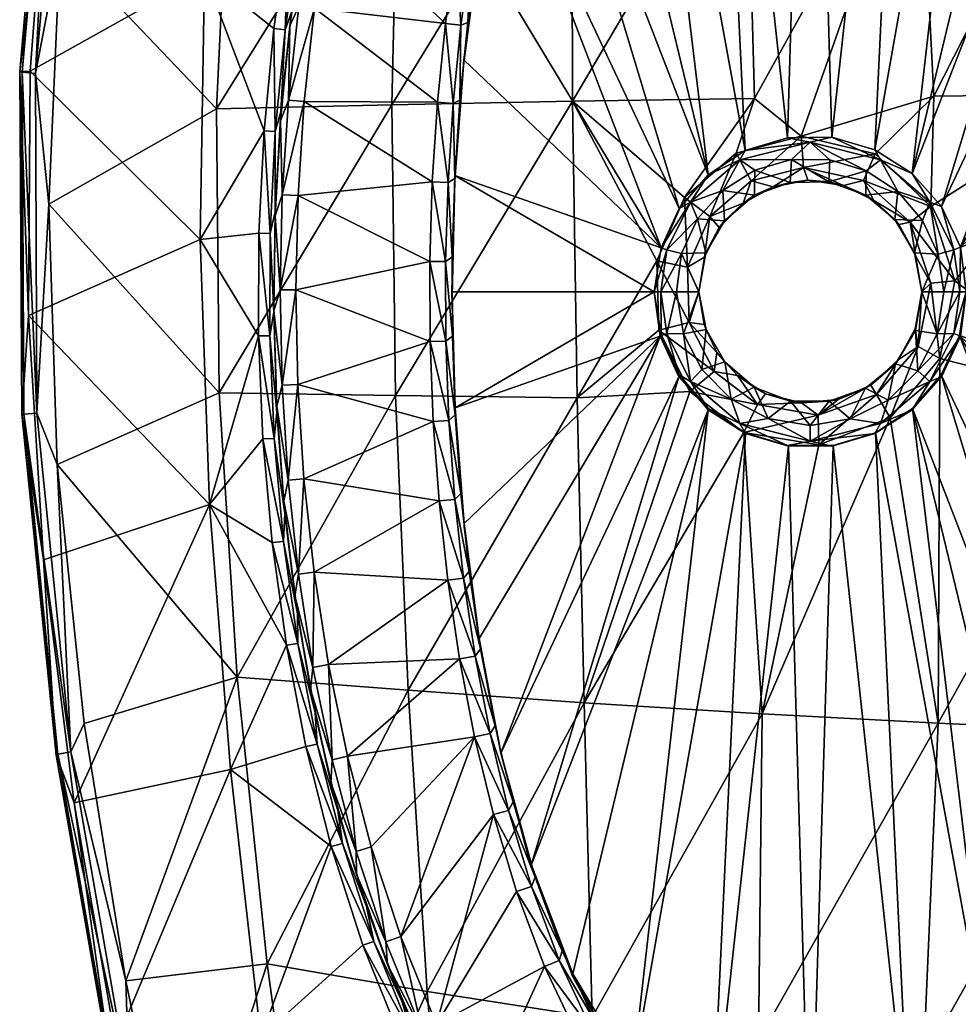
# Model space of a CAD drawing. Header units: inches. Extents: x -177 to 204, y -455 to 447.
# Tile 3 of 5: x -177 to 33, y -160 to 61. Entities that reach past the tile are written whole.
import ezdxf

# ---------------------------------------------------------------- set-up
doc = ezdxf.new("R2010")
doc.units = ezdxf.units.IN
doc.header["$MEASUREMENT"] = 0
doc.layers.add('Layer 1', color=7, linetype='Continuous')

# ---------------------------------------------------------------- blocks, each defined once
blk = doc.blocks.new('Kong 90')
at = {"color": 9, "true_color": 0xc0c0c0}
mesh = blk.add_polyface(dxfattribs=at)
corners = [(-69.75, 102.07, 20), (-74.4, 77.86, 40), (-69.38, 103.45, 40), (-63.18, 127.33, 20), (-62.54, 128.64, 40), (-53.58, 153.18, 40), (-54.01, 151.55, 20), (-67.35, 130.16, 15), (-91.5, 145.85, 15), (-72.27, 112.85, 15), (-61.34, 147.19, 15), (-83.43, 165.45, 15), (-52.44, 172.64, 62.85), (-16.04, 173.6, 61.38), (-53.5, 108.01, 56.12), (19.91, 174.39, 65.45), (-14.31, 109.08, 55.71), (-92.39, 106.75, 62.42), (-88.54, 171.49, 69.82), (4.87, 34.65, 40), (0, 205, 40), (-5.14, 34.55, 40), (-40.96, 175.9, 40), (-14.61, 31.67, 40), (-22.27, 192.78, 40), (-22.92, 26.22, 40), (-71.23, 95.03, 20), (-72.79, 94.7, 16.46), (-74.38, 77.78, 20), (-63.98, 129.09, 16.46), (-68.85, 111.97, 16.46), (-67.3, 112.15, 20), (-49.45, 161.74, 20), (-50.87, 162.05, 16.46), (-56.57, 145.73, 20), (-62.45, 129.13, 20), (-58.05, 145.89, 16.46), (-76.25, 95.41, 15), (-54.03, 163.63, 15)]
mesh.append_faces([[corners[k] for k in face] for face in [(0, 1, 2), (3, 2, 4), (0, 2, 3), (4, 5, 6), (6, 3, 4), (7, 8, 9), (10, 11, 7), (12, 13, 14), (13, 15, 16), (12, 17, 18), (16, 14, 13), (17, 12, 14), (19, 20, 21), (22, 23, 24), (5, 25, 22), (20, 24, 21), (4, 25, 5), (26, 27, 28), (29, 30, 31), (26, 30, 27), (32, 33, 34), (35, 34, 36), (33, 36, 34), (26, 31, 30), (36, 29, 35), (31, 35, 29), (37, 27, 9), (30, 9, 27), (9, 30, 7), (29, 7, 30), (7, 29, 10), (36, 10, 29), (10, 36, 38), (33, 38, 36)]], dxfattribs={"color": 9})
mesh = blk.add_polyface(dxfattribs=at)
corners = [(75.19, 81.81, 16.46), (71.83, 99.29, 16.46), (70.73, 97.36, 20), (66.68, 114.47, 20), (67.65, 116.53, 16.46), (61.72, 131.3, 20), (62.55, 133.5, 16.46), (55.69, 147.78, 20), (56.33, 150.13, 16.46), (48.36, 163.7, 20), (59.51, 151.67, 15), (48.74, 166.17, 16.46), (65.86, 134.75, 15), (71.06, 117.46, 15), (75.31, 99.9, 15), (78.71, 82.22, 15), (90.82, 145.54, 15), (82.74, 165.19, 15), (97.49, 125.38, 15), (24.34, 109.94, 61.19), (-14.31, 109.08, 55.71), (19.91, 174.39, 65.45), (54.71, 175.08, 75.03), (61.6, 110.62, 72.45), (87.69, 175.77, 89.9), (96.7, 111.22, 89.26), (69.39, 103.56, 40), (69.26, 103.96, 20), (62.67, 128.89, 40), (74.29, 78.48, 20), (53.28, 153.12, 40), (62.43, 129.04, 20), (53.45, 153.47, 20), (22.15, 192.7, 40), (14.5, 31.8, 40), (39.91, 175.41, 40), (22.88, 26.53, 40), (0, 205, 40), (4.87, 34.65, 40)]
mesh.append_faces([[corners[k] for k in face] for face in [(0, 1, 2), (3, 2, 1), (4, 3, 1), (3, 4, 5), (5, 4, 6), (6, 7, 5), (6, 8, 7), (9, 7, 8), (8, 10, 11), (10, 8, 12), (6, 12, 8), (12, 6, 13), (4, 13, 6), (13, 4, 14), (1, 14, 4), (14, 1, 15), (16, 12, 13), (17, 12, 16), (14, 18, 13), (17, 10, 12), (19, 20, 21), (22, 23, 19), (22, 19, 21), (23, 22, 24), (24, 25, 23), (26, 27, 28), (27, 26, 29), (30, 28, 31), (27, 31, 28), (30, 31, 32), (33, 34, 35), (36, 28, 30), (30, 35, 36), (33, 37, 38)]], dxfattribs={"color": 9})
mesh = blk.add_polyface(dxfattribs=at)
corners = [(-112.93, 84.97, 51.96), (-113.69, 80.78, 20), (-109.56, 101.81, 20), (-108.29, 107.14, 52.71), (-116.39, 62.7, 51.34), (-135.89, 71.42, 62.45), (-112.4, 104.72, 57.35), (-131.86, 131.54, 67.95), (-106.5, 127.32, 58.18), (-170.86, 104.2, 83.52), (-116.97, 81.91, 56.6), (-99.17, 149.45, 58.99), (-163.65, 158.3, 89.48), (-125.01, 192.16, 76.14), (-130.13, 105.29, 74.51), (-92.39, 106.75, 62.42), (-133.2, 41.06, 70.14), (-161.74, 135.87, 95.33), (-123.6, 170.13, 82.14), (-168.3, 77.92, 89.88), (-88.54, 171.49, 69.82), (-170.04, 125.37, 92.58), (-176.84, 49.23, 86.26), (-170.66, 125.87, 88.79), (-158.31, 201.11, 98.48), (-177.37, 49.45, 82.43), (-173.82, 48.98, 88.53), (-166.99, 124.75, 94.73), (-157.6, 200.43, 102.22), (-154.54, 199.53, 104.25), (-111.44, 85.04, 16.46), (-107.09, 105.9, 16.46), (-114.73, 64.06, 16.46), (-107.96, 84.41, 15), (-109.96, 104.22, 55.54), (-114.51, 81.54, 54.79)]
mesh.append_faces([[corners[k] for k in face] for face in [(0, 1, 2), (3, 0, 2), (1, 0, 4), (5, 6, 7), (6, 8, 7), (5, 7, 9), (10, 6, 5), (7, 8, 11), (9, 7, 12), (13, 7, 11), (14, 15, 16), (17, 18, 14), (14, 19, 17), (14, 18, 20), (21, 22, 23), (23, 24, 21), (23, 9, 12), (23, 25, 9), (26, 21, 27), (27, 21, 28), (29, 17, 27), (27, 17, 19), (26, 27, 19), (30, 31, 2), (1, 32, 30), (2, 1, 30), (30, 32, 33), (34, 6, 35), (10, 35, 6), (8, 6, 34), (0, 35, 4), (3, 34, 0), (34, 35, 0)]], dxfattribs={"color": 9})
mesh = blk.add_polyface(dxfattribs=at)
corners = [(4.87, 34.65, 20), (-5.14, 34.55, 20), (0, 33.54, 16.46), (-5.14, 34.55, 40), (4.87, 34.65, 40), (-77.81, 50.77, 20), (-79.74, 24.95, 20), (-79.73, 26.04, 40), (-77.72, 52.01, 40), (-74.45, 76.44, 20), (-69.75, 102.07, 20), (-74.4, 77.86, 40), (-2.04, 34.92, 54.18), (-16.65, 31.1, 52.72), (-12.52, 43.37, 53.17), (-53.5, 108.01, 56.12), (-93.89, 41.94, 58.45), (-92.39, 106.75, 62.42), (-53.37, 42.72, 52.76), (-28.23, 21.1, 52.11), (-14.31, 109.08, 55.71), (24.34, 109.94, 61.19), (-33.47, 9.85, 40), (-29.41, 18.65, 40), (-69.38, 103.45, 40), (-62.54, 128.64, 40), (-22.92, 26.22, 40), (-40.96, 175.9, 40), (-14.61, 31.67, 40), (-22.27, 192.78, 40), (-80.13, 42.21, 16.46), (-79.77, 25.39, 20), (-78.6, 42.95, 20), (-78.36, 59.81, 16.46), (-75.93, 77.31, 16.46), (-76.82, 60.41, 20), (-72.79, 94.7, 16.46), (-74.38, 77.78, 20), (-81.87, 60.22, 15), (-79.42, 77.86, 15), (-76.25, 95.41, 15)]
mesh.append_faces([[corners[k] for k in face] for face in [(0, 1, 2), (3, 0, 4), (1, 0, 3), (5, 6, 7), (8, 9, 5), (8, 5, 7), (10, 9, 11), (8, 11, 9), (12, 13, 14), (15, 16, 17), (15, 18, 16), (14, 19, 18), (20, 18, 15), (18, 20, 14), (21, 14, 20), (22, 23, 24), (25, 23, 26), (22, 11, 8), (27, 26, 28), (29, 28, 3), (24, 23, 25), (11, 22, 24), (30, 31, 32), (33, 30, 32), (34, 33, 35), (36, 34, 37), (35, 33, 32), (37, 34, 35), (33, 38, 30), (38, 33, 39), (34, 39, 33), (39, 34, 40), (36, 40, 34)]], dxfattribs={"color": 9})
mesh = blk.add_polyface(dxfattribs=at)
corners = [(81.06, 28.66, 16.46), (79.77, 46.39, 16.46), (78.43, 44.86, 20), (76.56, 62.47, 20), (77.83, 64.14, 16.46), (74.01, 80, 20), (75.19, 81.81, 16.46), (70.73, 97.36, 20), (78.71, 82.22, 15), (71.83, 99.29, 16.46), (81.34, 64.52, 15), (83.28, 46.79, 15), (84.58, 29.04, 15), (4.87, 34.65, 40), (4.87, 34.65, 20), (14.5, 31.8, 20), (61.6, 110.62, 72.45), (66.53, 44.31, 72.06), (27.75, 43.9, 59.66), (-2.04, 34.92, 54.18), (-12.52, 43.37, 53.17), (24.34, 109.94, 61.19), (14.53, 30.91, 56.76), (27.04, 19.14, 59.46), (96.7, 111.22, 89.26), (79.67, 26.1, 40), (79.67, 26.88, 20), (77.68, 52.02, 40), (74.25, 77.8, 40), (77.66, 52.74, 20), (74.29, 78.48, 20), (69.39, 103.56, 40), (29.47, 19.1, 40), (62.67, 128.89, 40), (33.68, 9.99, 40), (22.88, 26.53, 40), (14.5, 31.8, 40), (39.91, 175.41, 40), (22.15, 192.7, 40)]
mesh.append_faces([[corners[k] for k in face] for face in [(0, 1, 2), (3, 2, 1), (4, 3, 1), (3, 4, 5), (5, 4, 6), (6, 7, 5), (6, 8, 9), (8, 6, 10), (4, 10, 6), (10, 4, 11), (1, 11, 4), (11, 1, 12), (0, 12, 1), (13, 14, 15), (16, 17, 18), (19, 20, 21), (19, 18, 22), (19, 21, 18), (17, 23, 18), (16, 18, 21), (17, 16, 24), (25, 26, 27), (28, 27, 29), (26, 29, 27), (30, 31, 28), (28, 29, 30), (32, 31, 33), (27, 28, 34), (33, 35, 32), (36, 35, 37), (31, 32, 34), (28, 31, 34), (36, 38, 13)]], dxfattribs={"color": 9})
mesh = blk.add_polyface(dxfattribs=at)
corners = [(-120.05, 17.03, 20), (-120.06, 17.91, 50.69), (-120.36, -4.59, 50.73), (-118.82, 38.36, 20), (-118.75, 40.34, 50.9), (-135.89, 71.42, 62.45), (-170.86, 104.2, 83.52), (-175.01, 49.52, 79.37), (-175.36, -5.36, 77.47), (-136.87, 11.68, 59.96), (-122.55, 36.11, 55.6), (-123.7, 13.12, 55.44), (-120.33, 59.05, 56), (-116.97, 81.91, 56.6), (-170.81, 19.61, 86.8), (-168.3, 77.92, 89.88), (-133.2, 41.06, 70.14), (-130.13, 105.29, 74.51), (-132.61, -22.73, 69.39), (-93.89, 41.94, 58.45), (-170.66, 125.87, 88.79), (-176.84, 49.23, 86.26), (-177.37, 49.45, 82.43), (-176.47, -27.46, 84.16), (-176.9, -27.51, 80.32), (-173.82, 48.98, 88.53), (-173.51, -27.29, 86.52), (-170.04, 125.37, 92.58), (-118.45, 21.74, 16.46), (-118.92, 0.42, 16.46), (-120.05, 35.96, 53.78), (-121.18, 13.06, 53.62), (-117.84, 58.79, 54.19)]
mesh.append_faces([[corners[k] for k in face] for face in [(0, 1, 2), (1, 3, 4), (1, 0, 3), (5, 6, 7), (8, 9, 7), (5, 9, 10), (9, 5, 7), (10, 9, 11), (12, 5, 10), (13, 5, 12), (14, 15, 16), (16, 15, 17), (16, 18, 14), (16, 19, 18), (20, 21, 22), (22, 21, 23), (24, 8, 22), (22, 7, 6), (22, 8, 7), (21, 25, 26), (21, 27, 25), (25, 15, 14), (26, 25, 14), (28, 0, 29), (28, 3, 0), (30, 10, 31), (11, 31, 10), (30, 32, 12), (12, 10, 30), (1, 31, 2), (4, 30, 1), (30, 31, 1), (32, 30, 4)]], dxfattribs={"color": 9})
mesh = blk.add_polyface(dxfattribs=at)
corners = [(-113.69, 80.78, 20), (-116.39, 62.7, 51.34), (-116.76, 59.64, 20), (-118.75, 40.34, 50.9), (-118.82, 38.36, 20), (-83.66, 42.5, 15), (-81.87, 60.22, 15), (-111.23, 63.59, 15), (-113.54, 42.65, 15), (-84.81, 24.68, 15), (-85.34, 6.79, 15), (-114.91, 21.59, 15), (-115.38, 0.42, 15), (-79.42, 77.86, 15), (-107.96, 84.41, 15), (-92.39, 106.75, 62.42), (-93.89, 41.94, 58.45), (-133.2, 41.06, 70.14), (-118.45, 21.74, 16.46), (-117.06, 42.96, 16.46), (-114.73, 64.06, 16.46), (-118.92, 0.42, 16.46), (-81.81, 6.75, 16.46), (-80.33, 7.75, 20), (-81.27, 24.52, 16.46), (-79.77, 25.39, 20), (-80.13, 42.21, 16.46), (-116.97, 81.91, 56.6), (-117.84, 58.79, 54.19), (-114.51, 81.54, 54.79), (-120.33, 59.05, 56)]
mesh.append_faces([[corners[k] for k in face] for face in [(0, 1, 2), (3, 2, 1), (4, 2, 3), (5, 6, 7), (5, 8, 9), (10, 9, 11), (10, 11, 12), (9, 8, 11), (5, 7, 8), (6, 13, 14), (6, 14, 7), (15, 16, 17), (4, 18, 19), (19, 2, 4), (2, 19, 20), (0, 2, 20), (7, 14, 20), (8, 7, 19), (20, 19, 7), (11, 8, 18), (19, 18, 8), (12, 11, 21), (18, 21, 11), (22, 23, 24), (24, 23, 25), (10, 22, 9), (24, 9, 22), (9, 24, 5), (26, 5, 24), (5, 26, 6), (27, 28, 29), (28, 27, 30), (1, 28, 3), (29, 28, 1)]], dxfattribs={"color": 9})
mesh = blk.add_polyface(dxfattribs=at)
corners = [(-25.26, 16.37, 15), (-19.61, 22.74, 15), (-26.83, 20.12, 16.46), (-22.92, 26.22, 20), (-29.41, 18.65, 20), (-15.78, 29.59, 16.46), (-32.19, 9.39, 16.46), (-33.47, 9.85, 20), (-35, 0, 20), (-28.87, 8.56, 15), (-33.54, 0, 16.46), (-29.41, 18.65, 40), (-22.92, 26.22, 40), (-33.47, 9.85, 40), (-35, 0, 40), (-79.73, 26.04, 40), (-79.74, 24.95, 20), (-80.38, 0, 40), (-80.35, -1.05, 20), (-25, 0, 15), (-23.42, 8.69, 15), (-19.25, 15.91, 15), (-53.37, 42.72, 52.76), (-34.43, 6.9, 52.07), (-52.28, -23.81, 53.18), (-28.23, 21.1, 52.11), (-93.89, 41.94, 58.45), (-93.06, -23.29, 58.32), (-20.42, 14.41, 42.48), (-23.73, 7.78, 42.35), (-22.54, 16.86, 49.4), (-27.53, 5.51, 49.29), (-16.65, 31.1, 52.72), (-77.72, 52.01, 40), (-81.27, 24.52, 16.46), (-79.77, 25.39, 20), (-80.13, 42.21, 16.46)]
mesh.append_faces([[corners[k] for k in face] for face in [(0, 1, 2), (2, 3, 4), (5, 3, 2), (6, 2, 7), (8, 6, 7), (2, 4, 7), (6, 9, 0), (2, 6, 0), (6, 10, 9), (11, 4, 3), (3, 12, 11), (7, 4, 13), (11, 13, 4), (14, 7, 13), (15, 16, 17), (16, 18, 17), (9, 19, 20), (0, 21, 1), (0, 9, 20), (20, 21, 0), (22, 23, 24), (23, 22, 25), (26, 22, 27), (28, 20, 29), (30, 29, 31), (31, 23, 25), (25, 30, 31), (30, 28, 29), (30, 25, 32), (17, 14, 15), (33, 15, 13), (15, 14, 13), (34, 35, 36)]], dxfattribs={"color": 9})
mesh = blk.add_polyface(dxfattribs=at)
corners = [(80.29, 9.71, 20), (81.73, 10.95, 16.46), (79.67, 27.28, 20), (81.06, 28.66, 16.46), (78.43, 44.86, 20), (84.58, 29.04, 15), (85.26, 11.27, 15), (28.69, 8.45, 15), (30, 0, 15), (32.19, 9.39, 16.46), (29.47, 19.1, 20), (22.88, 26.53, 20), (26.83, 20.12, 16.46), (33.54, 0, 16.46), (33.68, 9.99, 20), (25.21, 15.99, 15), (19.65, 22.47, 15), (22.88, 26.53, 40), (29.47, 19.1, 40), (33.68, 9.99, 40), (35, 0, 20), (23.42, 8.69, 15), (25, 0, 15), (18.97, 16.19, 15), (32.42, 2.4, 61.03), (27.04, 19.14, 59.46), (66.53, 44.31, 72.06), (68.61, -25, 74.02), (14.53, 30.91, 56.76), (27.75, 43.9, 59.66), (102.98, 44.62, 90.14), (23.61, 8.08, 50.68), (27.03, 1.93, 57.48), (22.42, 15.58, 56.03), (79.67, 26.1, 40), (80.38, 0, 40), (80.35, 0.95, 20), (79.67, 26.88, 20), (35, 0, 40), (77.68, 52.02, 40)]
mesh.append_faces([[corners[k] for k in face] for face in [(0, 1, 2), (2, 1, 3), (3, 4, 2), (5, 3, 6), (1, 6, 3), (7, 8, 9), (10, 11, 12), (9, 10, 12), (9, 13, 14), (15, 7, 12), (9, 14, 10), (9, 12, 7), (15, 12, 16), (17, 10, 18), (10, 17, 11), (14, 19, 18), (18, 10, 14), (14, 20, 19), (7, 21, 22), (21, 15, 23), (21, 7, 15), (24, 25, 26), (24, 26, 27), (28, 29, 25), (30, 27, 26), (31, 22, 21), (32, 33, 24), (33, 25, 24), (33, 32, 31), (34, 35, 36), (37, 34, 36), (38, 35, 34), (39, 19, 34), (34, 19, 38)]], dxfattribs={"color": 9})
mesh = blk.add_polyface(dxfattribs=at)
corners = [(-120.35, -4.33, 20), (-120.05, 17.03, 20), (-120.36, -4.59, 50.73), (-119.65, -27.15, 51.05), (-119.71, -25.7, 20), (-118.13, -47.02, 20), (-134.78, -47.77, 60.65), (-123.79, -9.93, 55.55), (-136.87, 11.68, 59.96), (-175.36, -5.36, 77.47), (-172.04, -60.21, 77.74), (-123.7, 13.12, 55.44), (-122.81, -33.06, 55.94), (-120.74, -56.27, 56.56), (-132.61, -22.73, 69.39), (-128.59, -86.48, 72.1), (-168.94, -38.76, 86.26), (-170.81, 19.61, 86.8), (-176.9, -27.51, 80.32), (-177.37, 49.45, 82.43), (-176.47, -27.46, 84.16), (-168.8, -103.77, 86.37), (-165.9, -103.23, 88.74), (-173.51, -27.29, 86.52), (-176.84, 49.23, 86.26), (-118.48, -20.99, 16.46), (-118.92, 0.42, 16.46), (-118.19, -56.03, 54.75), (-120.27, -32.93, 54.13), (-121.26, -9.9, 53.74), (-121.18, 13.06, 53.62), (-117.88, -49.77, 51.6)]
mesh.append_faces([[corners[k] for k in face] for face in [(0, 1, 2), (0, 3, 4), (3, 0, 2), (5, 4, 3), (6, 7, 8), (6, 9, 10), (6, 8, 9), (7, 11, 8), (12, 6, 13), (6, 12, 7), (14, 15, 16), (16, 17, 14), (18, 19, 20), (18, 20, 21), (18, 10, 9), (22, 23, 16), (23, 20, 24), (20, 23, 22), (23, 17, 16), (4, 25, 0), (26, 0, 25), (26, 1, 0), (12, 13, 27), (12, 27, 28), (28, 29, 7), (7, 12, 28), (11, 29, 30), (29, 11, 7), (3, 28, 31), (28, 27, 31), (2, 29, 3), (29, 28, 3), (30, 29, 2)]], dxfattribs={"color": 9})
mesh = blk.add_polyface(dxfattribs=at)
corners = [(-32.19, 9.39, 16.46), (-35, 0, 20), (-33.54, 0, 16.46), (-30, 0, 15), (-28.87, 8.56, 15), (-33.47, 9.85, 20), (-35, 0, 40), (-79.67, -26.1, 40), (-80.38, 0, 40), (-80.35, -1.05, 20), (-79.66, -26.97, 20), (-28.44, -9.47, 15), (-25, 0, 15), (-23.38, -8.52, 15), (-93.06, -23.29, 58.32), (-53.37, 42.72, 52.76), (-52.28, -23.81, 53.18), (-33.99, -8.6, 52.36), (-27.01, -22.37, 52.96), (-34.43, 6.9, 52.07), (-21.55, -17.9, 50.12), (-27.17, -6.9, 49.54), (-25, 0, 42.43), (-27.53, 5.51, 49.29), (-23.73, 7.78, 42.35), (-29.47, -19.1, 40), (-22.88, -26.53, 40), (-29.41, -18.65, 20), (-33.47, -9.85, 20), (-33.68, -9.99, 40), (-26.83, -20.12, 16.46), (-32.19, -9.39, 16.46), (-24.35, -17.5, 15), (-22.92, -26.22, 20)]
mesh.append_faces([[corners[k] for k in face] for face in [(0, 1, 2), (3, 4, 2), (1, 5, 6), (7, 8, 9), (10, 7, 9), (11, 12, 3), (4, 3, 12), (11, 13, 12), (14, 15, 16), (17, 18, 16), (17, 16, 19), (20, 17, 21), (20, 18, 17), (22, 21, 23), (21, 19, 23), (21, 17, 19), (23, 24, 22), (25, 26, 27), (25, 28, 29), (28, 25, 27), (1, 6, 29), (29, 28, 1), (6, 8, 7), (7, 29, 6), (30, 31, 27), (31, 11, 3), (2, 1, 28), (31, 28, 27), (11, 31, 30), (30, 32, 11), (31, 2, 28), (2, 31, 3), (33, 30, 27)]], dxfattribs={"color": 9})
mesh = blk.add_polyface(dxfattribs=at)
corners = [(-5.14, 34.55, 20), (-14.61, 31.67, 20), (0, 33.54, 16.46), (-15.78, 29.59, 16.46), (-4.18, 29.7, 15), (-12.43, 27.26, 15), (4.4, 29.62, 15), (-19.61, 22.74, 15), (-22.92, 26.22, 20), (-26.83, 20.12, 16.46), (-14.61, 31.67, 40), (-5.14, 34.55, 40), (-22.92, 26.22, 40), (4.16, 24.63, 15), (-4.53, 24.53, 15), (-12.48, 21.66, 15), (-19.25, 15.91, 15), (-16.65, 31.1, 52.72), (-28.23, 21.1, 52.11), (-12.52, 43.37, 53.17), (-0.57, 24.99, 44.26), (-8.32, 23.55, 43.4), (-15.06, 19.89, 42.82), (-20.42, 14.41, 42.48), (-23.42, 8.69, 15), (-13.25, 24.84, 50.02), (-2.04, 34.92, 54.18), (-1.51, 27.89, 51.26), (-22.54, 16.86, 49.4)]
mesh.append_faces([[corners[k] for k in face] for face in [(0, 1, 2), (2, 3, 4), (2, 1, 3), (3, 5, 4), (6, 2, 4), (5, 3, 7), (3, 1, 8), (3, 9, 7), (1, 0, 10), (11, 10, 0), (1, 12, 8), (12, 1, 10), (13, 4, 14), (5, 15, 14), (15, 5, 7), (16, 15, 7), (14, 4, 5), (13, 6, 4), (17, 18, 19), (20, 14, 21), (22, 21, 15), (14, 15, 21), (16, 23, 22), (22, 15, 16), (24, 23, 16), (20, 13, 14), (25, 17, 26), (25, 21, 22), (25, 26, 27), (21, 27, 20), (27, 21, 25), (23, 28, 22), (25, 22, 28), (25, 28, 17)]], dxfattribs={"color": 9})
mesh = blk.add_polyface(dxfattribs=at)
corners = [(-119.65, -27.15, 51.05), (-117.88, -49.77, 51.6), (-118.13, -47.02, 20), (-115.63, -68.24, 20), (-83.27, -46.97, 15), (-84.58, -29.12, 15), (-113.59, -41.97, 15), (-85.34, 6.79, 15), (-115.38, 0.42, 15), (-85.27, -11.18, 15), (-114.95, -20.82, 15), (-111.32, -62.92, 15), (-81.31, -64.73, 15), (-128.59, -86.48, 72.1), (-132.61, -22.73, 69.39), (-93.06, -23.29, 58.32), (-93.89, 41.94, 58.45), (-118.48, -20.99, 16.46), (-119.71, -25.7, 20), (-117.12, -42.27, 16.46), (-114.82, -63.38, 16.46), (-118.92, 0.42, 16.46), (-79.65, -27.66, 20), (-80.29, -9.97, 20), (-81.73, -11.11, 16.46), (-81.81, 6.75, 16.46), (-80.33, 7.75, 20), (-81.05, -28.93, 16.46), (-77.81, -64.27, 16.46), (-79.75, -46.65, 16.46), (-118.19, -56.03, 54.75), (-115.04, -72.29, 52.32)]
mesh.append_faces([[corners[k] for k in face] for face in [(0, 1, 2), (2, 1, 3), (4, 5, 6), (7, 8, 9), (5, 9, 10), (4, 11, 12), (4, 6, 11), (5, 10, 6), (9, 8, 10), (13, 14, 15), (16, 15, 14), (17, 18, 19), (3, 20, 2), (20, 19, 2), (2, 19, 18), (10, 8, 17), (21, 17, 8), (6, 10, 19), (17, 19, 10), (11, 6, 20), (19, 20, 6), (22, 23, 24), (24, 23, 25), (25, 23, 26), (22, 24, 27), (12, 28, 4), (29, 4, 28), (4, 29, 5), (27, 5, 29), (5, 27, 9), (24, 9, 27), (9, 24, 7), (25, 7, 24), (1, 30, 31)]], dxfattribs={"color": 9})
mesh = blk.add_polyface(dxfattribs=at)
corners = [(15.78, 29.59, 16.46), (4.87, 34.65, 20), (0, 33.54, 16.46), (22.88, 26.53, 20), (14.5, 31.8, 20), (12.52, 27.15, 15), (19.65, 22.47, 15), (26.83, 20.12, 16.46), (4.4, 29.62, 15), (14.5, 31.8, 40), (4.87, 34.65, 40), (22.88, 26.53, 40), (4.16, 24.63, 15), (12.48, 21.66, 15), (18.97, 16.19, 15), (25.21, 15.99, 15), (7.46, 23.82, 45.92), (-0.57, 24.99, 44.26), (14.29, 20.5, 47.62), (19.91, 15.04, 49.34), (23.61, 8.08, 50.68), (23.42, 8.69, 15), (11.95, 24.93, 53.59), (14.53, 30.91, 56.76), (27.04, 19.14, 59.46), (-1.51, 27.89, 51.26), (-2.04, 34.92, 54.18), (22.42, 15.58, 56.03)]
mesh.append_faces([[corners[k] for k in face] for face in [(0, 1, 2), (0, 3, 4), (1, 0, 4), (5, 6, 0), (0, 7, 3), (7, 0, 6), (2, 8, 5), (0, 2, 5), (4, 9, 10), (11, 9, 3), (4, 3, 9), (8, 12, 5), (6, 5, 13), (14, 15, 6), (12, 13, 5), (13, 14, 6), (12, 16, 13), (16, 12, 17), (16, 18, 13), (19, 14, 18), (13, 18, 14), (19, 20, 21), (21, 14, 19), (22, 23, 24), (17, 25, 16), (23, 25, 26), (16, 25, 22), (16, 22, 18), (27, 18, 22), (22, 24, 27), (27, 19, 18), (23, 22, 25), (19, 27, 20)]], dxfattribs={"color": 9})
mesh = blk.add_polyface(dxfattribs=at)
corners = [(80.33, -7.84, 20), (79.77, -25.36, 20), (81.28, -24.39, 16.46), (81.81, -6.73, 16.46), (80.29, 9.71, 20), (81.73, 10.95, 16.46), (32.19, 9.39, 16.46), (30, 0, 15), (33.54, 0, 16.46), (35, 0, 20), (33.68, 9.99, 20), (35, 0, 40), (33.68, 9.99, 40), (28.44, -9.47, 15), (25, 0, 15), (23.58, -8.68, 15), (28.69, 8.45, 15), (24.11, -17.74, 15), (68.61, -25, 74.02), (29.07, -14.99, 60.66), (32.42, 2.4, 61.03), (23.61, 8.08, 50.68), (27.03, 1.93, 57.48), (25, 0, 51.42), (24.21, -12.31, 57.14), (80.35, 0.95, 20), (80.38, 0, 40), (79.73, -25.06, 20), (79.73, -26.04, 40), (33.47, -9.85, 40), (33.68, -9.99, 20), (29.47, -19.1, 20), (22.88, -26.53, 20), (29.41, -18.65, 40), (32.19, -9.39, 16.46), (26.83, -20.12, 16.46)]
mesh.append_faces([[corners[k] for k in face] for face in [(0, 1, 2), (0, 2, 3), (4, 3, 5), (3, 4, 0), (6, 7, 8), (8, 9, 10), (9, 11, 12), (13, 14, 15), (14, 7, 16), (14, 13, 7), (15, 17, 13), (18, 19, 20), (21, 22, 23), (24, 23, 22), (22, 20, 19), (22, 19, 24), (25, 26, 27), (26, 28, 27), (29, 11, 30), (31, 32, 33), (30, 31, 29), (29, 31, 33), (9, 30, 11), (11, 29, 28), (28, 26, 11), (34, 17, 35), (31, 35, 32), (9, 34, 30), (34, 35, 30), (30, 35, 31), (7, 13, 8), (34, 13, 17), (34, 8, 13), (8, 34, 9)]], dxfattribs={"color": 9})
mesh = blk.add_polyface(dxfattribs=at)
corners = [(-23.38, -8.52, 15), (-19.15, -15.78, 15), (-20.93, -13.68, 42.96), (-12.59, -21.43, 15), (-4.42, -24.57, 15), (-10.05, -22.89, 44.11), (-23.81, -7.4, 42.62), (-25, 0, 15), (-25, 0, 42.43), (-16.34, -18.84, 43.46), (-1.93, -24.91, 45.41), (4.26, -24.54, 15), (-24.35, -17.5, 15), (-17.74, -24.11, 15), (-9.47, -28.44, 15), (0, -30, 15), (-28.44, -9.47, 15), (-23.73, 7.78, 42.35), (-23.42, 8.69, 15), (-11.82, -25.29, 51.13), (1.74, -27.69, 53.02), (-21.55, -17.9, 50.12), (-27.17, -6.9, 49.54), (-14.89, -31.63, 54.06), (-27.01, -22.37, 52.96), (-22.92, -26.22, 20), (-29.41, -18.65, 20), (-22.88, -26.53, 40), (-26.83, -20.12, 16.46), (-15.78, -29.59, 16.46)]
mesh.append_faces([[corners[k] for k in face] for face in [(0, 1, 2), (3, 4, 5), (6, 7, 0), (0, 2, 6), (8, 7, 6), (9, 2, 1), (9, 3, 5), (3, 9, 1), (10, 4, 11), (4, 10, 5), (0, 12, 1), (3, 13, 14), (15, 4, 14), (13, 3, 1), (4, 3, 14), (0, 16, 12), (1, 12, 13), (8, 17, 7), (18, 7, 17), (10, 19, 5), (19, 10, 20), (9, 19, 21), (5, 19, 9), (21, 22, 2), (2, 9, 21), (23, 24, 19), (22, 6, 2), (24, 21, 19), (6, 22, 8), (25, 26, 27), (13, 28, 29), (25, 29, 28), (12, 28, 13), (29, 14, 13)]], dxfattribs={"color": 9})
mesh = blk.add_polyface(dxfattribs=at)
corners = [(19.1, -16.21, 15), (19.75, -15.31, 50.28), (13.62, -20.97, 48.7), (6.26, -24.16, 47.04), (12.38, -21.66, 15), (-1.93, -24.91, 45.41), (4.26, -24.54, 15), (23.58, -8.68, 15), (23.55, -8.32, 51.19), (25, 0, 51.42), (25, 0, 15), (8.99, -28.56, 15), (17.5, -24.35, 15), (0, -30, 15), (24.11, -17.74, 15), (-4.42, -24.57, 15), (23.61, 8.08, 50.68), (29.07, -14.99, 60.66), (17.96, -28.34, 58.64), (24.21, -12.31, 57.14), (14.88, -23.06, 55.32), (1.74, -27.69, 53.02), (1.96, -34.39, 56.11), (22.88, -26.53, 20), (22.92, -26.22, 40), (29.41, -18.65, 40), (14.5, -31.8, 20), (26.83, -20.12, 16.46), (15.78, -29.59, 16.46)]
mesh.append_faces([[corners[k] for k in face] for face in [(0, 1, 2), (3, 4, 2), (5, 6, 3), (1, 7, 8), (4, 0, 2), (9, 8, 10), (7, 10, 8), (0, 7, 1), (3, 6, 4), (4, 11, 12), (11, 6, 13), (0, 12, 14), (7, 0, 14), (0, 4, 12), (4, 6, 11), (6, 15, 13), (16, 9, 10), (17, 18, 19), (18, 20, 19), (21, 20, 22), (21, 2, 20), (19, 8, 9), (19, 1, 8), (20, 2, 1), (19, 20, 1), (21, 3, 2), (3, 21, 5), (23, 24, 25), (24, 23, 26), (27, 14, 12), (28, 23, 27), (11, 28, 12), (28, 27, 12)]], dxfattribs={"color": 9})
mesh = blk.add_polyface(dxfattribs=at)
corners = [(-79.66, -26.97, 20), (-77.68, -52.02, 40), (-79.67, -26.1, 40), (-74.25, -77.8, 40), (-77.65, -52.82, 20), (-74.28, -78.55, 20), (-93.06, -23.29, 58.32), (-52.28, -23.81, 53.18), (-90.24, -89.46, 61.85), (-50.69, -92.24, 57.18), (-14.89, -31.63, 54.06), (-10.76, -94.73, 58.28), (-27.01, -22.37, 52.96), (1.96, -34.39, 56.11), (1.74, -27.69, 53.02), (-11.82, -25.29, 51.13), (-14.5, -31.8, 40), (-4.87, -34.65, 40), (-14.61, -31.67, 20), (-5.14, -34.55, 20), (5.14, -34.55, 40), (-22.92, -26.22, 20), (-22.88, -26.53, 40), (-69.39, -103.56, 40), (-29.47, -19.1, 40), (-33.68, -9.99, 40), (-62.67, -128.89, 40), (0, -33.54, 16.46), (4.87, -34.65, 20), (-15.78, -29.59, 16.46), (0, -30, 15), (-9.47, -28.44, 15), (-76.52, -62.76, 20), (-77.81, -64.27, 16.46), (-73.98, -80.15, 20), (-79.75, -46.65, 16.46), (-78.4, -45.26, 20), (-81.05, -28.93, 16.46), (-79.65, -27.66, 20), (-81.31, -64.73, 15), (-75.2, -81.79, 16.46)]
mesh.append_faces([[corners[k] for k in face] for face in [(0, 1, 2), (3, 1, 4), (4, 5, 3), (0, 4, 1), (6, 7, 8), (7, 9, 8), (10, 11, 9), (9, 12, 10), (9, 7, 12), (13, 11, 10), (14, 13, 10), (15, 14, 10), (16, 17, 18), (19, 17, 20), (21, 16, 18), (21, 22, 16), (18, 17, 19), (23, 24, 25), (3, 23, 25), (25, 2, 1), (25, 1, 3), (24, 26, 22), (27, 19, 28), (18, 19, 29), (29, 19, 27), (21, 18, 29), (27, 30, 31), (29, 27, 31), (32, 33, 34), (32, 35, 33), (36, 37, 35), (32, 36, 35), (36, 38, 37), (33, 39, 40)]], dxfattribs={"color": 9})
mesh = blk.add_polyface(dxfattribs=at)
corners = [(78.61, -42.85, 20), (80.15, -42.02, 16.46), (79.77, -25.36, 20), (78.39, -59.61, 16.46), (76.83, -60.3, 20), (81.28, -24.39, 16.46), (74.39, -77.72, 20), (75.95, -77.17, 16.46), (83.68, -42.18, 15), (81.9, -60.04, 15), (79.42, -77.9, 15), (29.07, -14.99, 60.66), (28.73, -96.86, 65.26), (17.96, -28.34, 58.64), (-10.76, -94.73, 58.28), (1.96, -34.39, 56.11), (68.61, -25, 74.02), (67, -98.6, 78), (105.48, -25.31, 92.57), (14.88, -23.06, 55.32), (77.72, -52.01, 40), (77.8, -50.89, 20), (79.73, -26.04, 40), (79.73, -25.06, 20), (74.4, -77.86, 40), (74.43, -76.57, 20), (14.61, -31.67, 40), (14.5, -31.8, 20), (4.87, -34.65, 20), (-5.14, -34.55, 20), (5.14, -34.55, 40), (22.92, -26.22, 40), (62.54, -128.64, 40), (29.41, -18.65, 40), (33.47, -9.85, 40), (69.38, -103.45, 40), (15.78, -29.59, 16.46), (22.88, -26.53, 20), (0, -33.54, 16.46), (8.99, -28.56, 15), (0, -30, 15)]
mesh.append_faces([[corners[k] for k in face] for face in [(0, 1, 2), (3, 0, 4), (1, 5, 2), (4, 6, 7), (1, 0, 3), (4, 7, 3), (1, 8, 5), (3, 9, 1), (9, 3, 10), (7, 10, 3), (11, 12, 13), (12, 14, 13), (14, 15, 13), (16, 12, 11), (17, 16, 18), (15, 19, 13), (20, 21, 22), (23, 22, 21), (20, 24, 25), (25, 21, 20), (26, 27, 28), (28, 29, 30), (26, 31, 27), (30, 26, 28), (31, 32, 33), (34, 24, 20), (35, 34, 33), (34, 35, 24), (20, 22, 34), (36, 27, 37), (36, 38, 27), (38, 28, 27), (39, 40, 38), (36, 39, 38)]], dxfattribs={"color": 9})
mesh = blk.add_polyface(dxfattribs=at)
corners = [(-74.28, -78.55, 20), (-69.39, -103.56, 40), (-74.25, -77.8, 40), (-69.25, -104.02, 20), (-62.41, -129.09, 20), (-62.67, -128.89, 40), (-53.28, -153.12, 40), (-71.1, -117.34, 15), (-83.83, -164.48, 15), (-65.91, -134.6, 15), (-75.31, -99.92, 15), (-91.89, -144.71, 15), (-90.24, -89.46, 61.85), (-50.69, -92.24, 57.18), (-85.92, -157.02, 68.28), (-48.96, -162.83, 63.94), (-10.76, -94.73, 58.28), (-11.64, -168.07, 64.87), (-29.47, -19.1, 40), (-22.15, -192.7, 40), (-14.5, -31.8, 40), (-39.91, -175.41, 40), (-4.87, -34.65, 40), (-22.88, -26.53, 40), (-67.68, -116.42, 16.46), (-61.68, -131.42, 20), (-66.66, -114.52, 20), (-71.85, -99.17, 16.46), (-75.2, -81.79, 16.46), (-70.72, -97.41, 20), (-77.81, -64.27, 16.46), (-73.98, -80.15, 20), (-62.55, -133.48, 16.46), (-55.63, -147.93, 20), (-56.34, -150.1, 16.46), (-78.68, -82.38, 15), (-81.31, -64.73, 15)]
mesh.append_faces([[corners[k] for k in face] for face in [(0, 1, 2), (3, 4, 5), (3, 1, 0), (4, 6, 5), (1, 3, 5), (7, 8, 9), (7, 10, 11), (12, 13, 14), (14, 13, 15), (15, 16, 17), (13, 16, 15), (1, 5, 18), (19, 20, 21), (22, 20, 19), (21, 20, 23), (23, 5, 6), (6, 21, 23), (24, 25, 26), (27, 24, 26), (28, 27, 29), (30, 28, 31), (29, 27, 26), (31, 28, 29), (32, 25, 24), (32, 33, 25), (32, 9, 34), (9, 32, 7), (24, 7, 32), (7, 24, 10), (27, 10, 24), (10, 27, 35), (28, 35, 27), (35, 28, 36)]], dxfattribs={"color": 9})
mesh = blk.add_polyface(dxfattribs=at)
corners = [(71.22, -95.1, 20), (72.79, -94.69, 16.46), (74.39, -77.72, 20), (68.8, -112.14, 16.46), (67.24, -112.37, 20), (75.95, -77.17, 16.46), (62.37, -129.39, 20), (63.91, -129.31, 16.46), (56.46, -146.01, 20), (57.96, -146.12, 16.46), (79.42, -77.9, 15), (76.22, -95.58, 15), (72.22, -113.06, 15), (67.31, -130.29, 15), (61.31, -147.24, 15), (90.5, -146.46, 15), (-10.76, -94.73, 58.28), (28.73, -96.86, 65.26), (-11.64, -168.07, 64.87), (67, -98.6, 78), (68.61, -25, 74.02), (25.4, -172.54, 71.3), (61.59, -176.2, 83.22), (103.27, -100.05, 96.16), (69.72, -102.21, 20), (74.4, -77.86, 40), (69.38, -103.45, 40), (74.43, -76.57, 20), (62.54, -128.64, 40), (63.13, -127.48, 20), (53.94, -151.7, 20), (22.92, -26.22, 40), (40.96, -175.9, 40), (53.58, -153.18, 40), (22.27, -192.78, 40), (14.61, -31.67, 40), (5.14, -34.55, 40), (-4.87, -34.65, 40), (0, -205, 40), (29.41, -18.65, 40)]
mesh.append_faces([[corners[k] for k in face] for face in [(0, 1, 2), (3, 0, 4), (1, 5, 2), (4, 6, 7), (1, 0, 3), (8, 9, 6), (4, 7, 3), (9, 7, 6), (10, 5, 11), (1, 11, 5), (11, 1, 12), (3, 12, 1), (12, 3, 13), (7, 13, 3), (13, 7, 14), (9, 14, 7), (15, 12, 13), (16, 17, 18), (19, 17, 20), (17, 19, 21), (22, 19, 23), (24, 25, 26), (25, 24, 27), (28, 29, 26), (24, 26, 29), (30, 29, 28), (31, 32, 33), (34, 32, 35), (36, 37, 38), (35, 36, 34), (31, 35, 32), (31, 33, 28), (39, 28, 26)]], dxfattribs={"color": 9})
mesh = blk.add_polyface(dxfattribs=at)
corners = [(-111.1, -94.53, 53.16), (-105.98, -116.45, 54.03), (-107.59, -110.19, 20), (-112.14, -89.31, 20), (-99.56, -138.01, 54.87), (-101.84, -130.77, 20), (-94.85, -151.01, 20), (-75.31, -99.92, 15), (-103.84, -104.25, 15), (-98.49, -124.6, 15), (-91.89, -144.71, 15), (-108.09, -83.68, 15), (-78.68, -82.38, 15), (-81.31, -64.73, 15), (-111.32, -62.92, 15), (-90.24, -89.46, 61.85), (-85.92, -157.02, 68.28), (-121.84, -150.85, 77.57), (-93.06, -23.29, 58.32), (-128.59, -86.48, 72.1), (-107.29, -105.05, 16.46), (-111.57, -84.31, 16.46), (-95.22, -145.92, 16.46), (-101.89, -125.6, 16.46), (-104.96, -123.87, 57.31), (-110.6, -101.57, 56.41), (-113.14, -102.07, 58.21), (-107.48, -124.53, 59.11), (-97.9, -145.8, 58.17), (-100.4, -146.64, 59.96), (-114.98, -78.95, 55.54)]
mesh.append_faces([[corners[k] for k in face] for face in [(0, 1, 2), (2, 3, 0), (4, 5, 1), (2, 1, 5), (4, 6, 5), (7, 8, 9), (9, 10, 7), (11, 8, 12), (13, 14, 11), (7, 12, 8), (12, 13, 11), (15, 16, 17), (18, 15, 19), (20, 21, 3), (5, 22, 23), (23, 20, 2), (5, 23, 2), (3, 2, 20), (11, 14, 21), (8, 11, 20), (21, 20, 11), (23, 9, 8), (20, 23, 8), (22, 10, 9), (23, 22, 9), (24, 25, 26), (27, 28, 24), (24, 26, 27), (29, 28, 27), (1, 24, 4), (24, 28, 4), (0, 25, 1), (25, 24, 1), (30, 25, 0)]], dxfattribs={"color": 9})
mesh = blk.add_polyface(dxfattribs=at)
corners = [(-115.04, -72.29, 52.32), (-115.63, -68.24, 20), (-117.88, -49.77, 51.6), (-112.14, -89.31, 20), (-111.1, -94.53, 53.16), (-130.08, -107.24, 64.14), (-117.53, -79.31, 57.34), (-134.78, -47.77, 60.65), (-155.79, -168.59, 84.01), (-165.17, -114.69, 80.13), (-113.14, -102.07, 58.21), (-107.48, -124.53, 59.11), (-120.74, -56.27, 56.56), (-172.04, -60.21, 77.74), (-123.29, -167.32, 69.84), (-128.59, -86.48, 72.1), (-153.52, -154.66, 91.9), (-162.94, -96.93, 88.09), (-121.84, -150.85, 77.57), (-90.24, -89.46, 61.85), (-168.94, -38.76, 86.26), (-169.17, -104.04, 82.53), (-156.04, -179.54, 87.97), (-176.9, -27.51, 80.32), (-168.8, -103.77, 86.37), (-155.69, -179.13, 91.8), (-176.47, -27.46, 84.16), (-165.9, -103.23, 88.74), (-152.84, -178.34, 94.16), (-111.57, -84.31, 16.46), (-114.82, -63.38, 16.46), (-111.32, -62.92, 15), (-114.98, -78.95, 55.54), (-118.19, -56.03, 54.75), (-110.6, -101.57, 56.41)]
mesh.append_faces([[corners[k] for k in face] for face in [(0, 1, 2), (3, 0, 4), (0, 3, 1), (5, 6, 7), (8, 5, 9), (10, 5, 11), (12, 7, 6), (9, 7, 13), (7, 9, 5), (5, 14, 11), (5, 10, 6), (15, 16, 17), (16, 15, 18), (19, 18, 15), (20, 15, 17), (9, 21, 22), (23, 24, 21), (24, 25, 21), (21, 9, 13), (23, 21, 13), (26, 27, 24), (27, 28, 24), (27, 17, 16), (20, 17, 27), (1, 3, 29), (29, 30, 1), (30, 29, 31), (12, 32, 33), (32, 6, 34), (6, 32, 12), (6, 10, 34), (0, 32, 4), (33, 32, 0)]], dxfattribs={"color": 9})
mesh = blk.add_polyface(dxfattribs=at)
corners = [(-53.28, -153.12, 40), (-62.41, -129.09, 20), (-53.44, -153.5, 20), (-39.91, -175.41, 40), (-40.83, -176.1, 20), (-22.19, -192.87, 20), (-22.15, -192.7, 40), (0, -205, 20), (0, -205, 40), (-51.93, -167.69, 15), (-62.66, -201.21, 15), (-42.43, -183.06, 15), (-48.67, -217.41, 15), (-30.55, -196.62, 15), (-47.13, -235.75, 72.75), (-48.96, -162.83, 63.94), (-11.64, -168.07, 64.87), (-13.6, -244.18, 73.18), (25.4, -172.54, 71.3), (22.27, -192.78, 40), (1.89, -204.94, 20), (5.14, -34.55, 40), (-4.87, -34.65, 40), (-14.12, -203.42, 16.46), (-28.16, -194.01, 16.46), (-15.24, -201.25, 20), (-48.33, -163.74, 20), (-48.82, -166.03, 16.46), (-39.44, -178.56, 20), (-56.34, -150.1, 16.46), (-55.63, -147.93, 20), (-62.55, -133.48, 16.46), (-28.52, -191.59, 20), (-39.56, -180.99, 16.46), (-15.53, -206.66, 15), (-59.6, -151.46, 15), (-65.91, -134.6, 15)]
mesh.append_faces([[corners[k] for k in face] for face in [(0, 1, 2), (3, 0, 4), (2, 4, 0), (5, 6, 3), (3, 4, 5), (6, 7, 8), (7, 6, 5), (9, 10, 11), (12, 11, 10), (11, 12, 13), (14, 15, 16), (17, 16, 18), (19, 8, 20), (19, 21, 8), (22, 6, 8), (13, 23, 24), (24, 23, 25), (26, 27, 28), (27, 26, 29), (29, 30, 31), (29, 26, 30), (32, 33, 24), (28, 27, 33), (34, 23, 13), (32, 28, 33), (25, 23, 7), (13, 24, 11), (32, 24, 25), (33, 11, 24), (11, 33, 9), (27, 9, 33), (9, 27, 35), (29, 35, 27), (35, 29, 36)]], dxfattribs={"color": 9})
mesh = blk.add_polyface(dxfattribs=at)
corners = [(65.05, -210.61, 77.61), (76.31, -190, 79.19), (63.69, -208.57, 75.87), (62.82, -208.25, 72.96), (75.77, -189.3, 76.49), (50.76, -162.28, 16.46), (56.46, -146.01, 20), (49.33, -161.97, 20), (40.64, -177, 20), (41.99, -177.48, 16.46), (57.96, -146.12, 16.46), (29.92, -190.37, 20), (31.11, -191.15, 16.46), (17.72, -201.64, 16.46), (16.95, -200.36, 20), (1.98, -206.4, 16.46), (61.31, -147.24, 15), (53.96, -163.78, 15), (44.97, -179.38, 15), (33.7, -193.55, 15), (19.47, -204.71, 15), (63.64, -204.8, 16.46), (75.67, -186.62, 16.46), (60.65, -202.99, 15), (72.47, -185.17, 15), (46.44, -218.93, 15), (28.73, -96.86, 65.26), (25.4, -172.54, 71.3), (-11.64, -168.07, 64.87), (67, -98.6, 78), (61.59, -176.2, 83.22), (19.82, -251.39, 78.6), (62.54, -128.64, 40), (53.58, -153.18, 40), (53.94, -151.7, 20), (40.9, -174.05, 20), (40.96, -175.9, 40), (22.27, -192.78, 40), (23.55, -191.8, 20), (1.89, -204.94, 20)]
mesh.append_faces([[corners[k] for k in face] for face in [(0, 1, 2), (3, 2, 4), (5, 6, 7), (7, 8, 9), (10, 6, 5), (11, 12, 8), (7, 9, 5), (12, 9, 8), (13, 12, 11), (13, 14, 15), (16, 10, 17), (5, 17, 10), (17, 5, 18), (9, 18, 5), (18, 9, 19), (12, 19, 9), (19, 12, 20), (13, 20, 12), (14, 13, 11), (21, 22, 23), (16, 17, 24), (25, 23, 18), (18, 23, 17), (23, 24, 17), (19, 25, 18), (26, 27, 28), (29, 30, 27), (27, 30, 31), (32, 33, 34), (35, 33, 36), (33, 35, 34), (37, 38, 36), (35, 36, 38), (39, 38, 37)]], dxfattribs={"color": 9})
mesh = blk.add_polyface(dxfattribs=at)
corners = [(-94.85, -151.01, 20), (-99.56, -138.01, 54.87), (-91.63, -159.2, 55.63), (-144.54, -222.01, 89.03), (-114.78, -228.54, 77.28), (-123.29, -167.32, 69.84), (-81.09, -189.15, 61.26), (-81.74, -238.81, 68.77), (-100.4, -146.64, 59.96), (-91.66, -168.35, 60.7), (-155.79, -168.59, 84.01), (-130.08, -107.24, 64.14), (-107.48, -124.53, 59.11), (-141.73, -211.91, 97.08), (-153.52, -154.66, 91.9), (-121.84, -150.85, 77.57), (-85.92, -157.02, 68.28), (-112.84, -216.54, 85.17), (-128.5, -268.84, 103.11), (-80.36, -226.42, 76.9), (-155.69, -179.13, 91.8), (-156.04, -179.54, 87.97), (-169.17, -104.04, 82.53), (-139.1, -253.57, 99.31), (-165.17, -114.69, 80.13), (-139.44, -254.08, 95.5), (-136.26, -252.62, 101.64), (-152.84, -178.34, 94.16), (-168.8, -103.77, 86.37), (-165.9, -103.23, 88.74), (-95.22, -145.92, 16.46), (-101.84, -130.77, 20), (-87.05, -165.96, 16.46), (-91.89, -144.71, 15), (-97.9, -145.8, 58.17), (-89.2, -167.28, 58.92)]
mesh.append_faces([[corners[k] for k in face] for face in [(0, 1, 2), (3, 4, 5), (6, 4, 7), (8, 5, 9), (3, 5, 10), (5, 11, 10), (4, 6, 9), (5, 4, 9), (5, 8, 12), (13, 14, 15), (15, 16, 17), (17, 18, 13), (13, 15, 17), (17, 16, 19), (20, 21, 22), (23, 21, 20), (21, 10, 24), (21, 3, 10), (21, 25, 3), (25, 21, 23), (26, 23, 20), (27, 20, 28), (13, 27, 14), (27, 13, 26), (27, 26, 20), (27, 29, 14), (30, 31, 0), (32, 30, 0), (30, 32, 33), (34, 8, 35), (8, 9, 35), (1, 34, 2), (34, 35, 2)]], dxfattribs={"color": 9})
mesh = blk.add_polyface(dxfattribs=at)
corners = [(-91.63, -159.2, 55.63), (-82.06, -179.61, 56.21), (-86.38, -170.61, 20), (-94.85, -151.01, 20), (-70.56, -198.87, 56.6), (-76.39, -189.55, 20), (-64.27, -207.01, 20), (-56.76, -216.41, 56.84), (-51.93, -167.69, 15), (-59.6, -151.46, 15), (-74.18, -183.43, 15), (-91.89, -144.71, 15), (-83.83, -164.48, 15), (-71.1, -117.34, 15), (-62.66, -201.21, 15), (-65.91, -134.6, 15), (-52.83, -226.13, 61.91), (-68.33, -208.63, 61.63), (-81.74, -238.81, 68.77), (-81.09, -189.15, 61.26), (-85.92, -157.02, 68.28), (-48.96, -162.83, 63.94), (-80.36, -226.42, 76.9), (-87.05, -165.96, 16.46), (-77.27, -185.19, 16.46), (-65.52, -203.32, 16.46), (-78.7, -187.79, 59.49), (-89.2, -167.28, 58.92), (-91.66, -168.35, 60.7), (-66.06, -206.91, 59.88), (-50.79, -223.95, 60.2)]
mesh.append_faces([[corners[k] for k in face] for face in [(0, 1, 2), (2, 3, 0), (4, 5, 1), (2, 1, 5), (6, 4, 7), (4, 6, 5), (8, 9, 10), (11, 12, 13), (12, 10, 9), (10, 14, 8), (12, 9, 15), (16, 17, 18), (18, 17, 19), (20, 21, 22), (23, 2, 24), (6, 24, 5), (24, 2, 5), (6, 25, 24), (3, 2, 23), (23, 12, 11), (24, 10, 12), (23, 24, 12), (25, 14, 10), (24, 25, 10), (26, 27, 28), (19, 29, 26), (26, 28, 19), (29, 17, 30), (17, 29, 19), (4, 29, 7), (1, 26, 4), (26, 29, 4), (0, 27, 1), (27, 26, 1)]], dxfattribs={"color": 9})

msp = doc.modelspace()

# ---------------------------------------------------------------- block references
at = {"layer": 'Layer 1'}
msp.add_blockref('Kong 90', (0, 0), dxfattribs=at)

doc.saveas('drawing.dxf')
